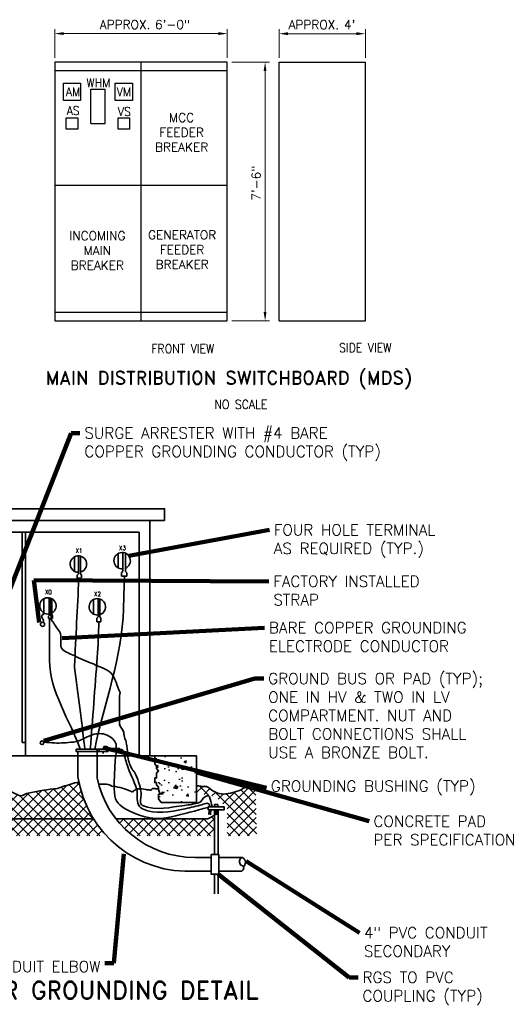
# Model space of a CAD drawing. Extents: x 6.5 to 34.5, y 21 to 40.9.
# Tile 4 of 4: x 28.9 to 34.5, y 29.6 to 40.7. Entities that reach past the tile are written whole.
import ezdxf
from ezdxf.enums import TextEntityAlignment as Align

# ---------------------------------------------------------------- set-up
doc = ezdxf.new("R2010")
doc.units = 0
doc.header["$LTSCALE"] = 0.039
doc.header["$MEASUREMENT"] = 0
doc.layers.get('Defpoints').update_dxf_attribs({"lineweight": 18})
for name, color, linetype, lineweight in [('E-Anno-Text', 53, 'Continuous', 25), ('E-Detl-Grph', 33, 'Continuous', 35), ('G-Anno-Dims', 33, 'Continuous', 35), ('G-Anno-Patt', 152, 'Continuous', 25)]:
    doc.layers.add(name, color=color, linetype=linetype, lineweight=lineweight)
doc.styles.add('bord', font='romand.shx')
doc.styles.add('NOTES', font='romans.shx')
doc.dimstyles.new('EARCH', dxfattribs={"dimtxt": 0.125, "dimasz": 0.125, "dimexe": 0.0625, "dimexo": 0.0625, "dimgap": 0.0625, "dimtad": 1, "dimdec": 4, "dimzin": 3, "dimdsep": 46, "dimlunit": 4, "dimtxsty": 'NOTES', "dimcen": 0.09, "dimclrd": 256, "dimclre": 256, "dimadec": 0, "dimazin": 0, "dimtfac": 0.75, "dimtdec": 4, "dimtmove": 1, "dimatfit": 3, "dimfxl": 0, "dimfrac": 1, "dimtolj": 1, "dimtzin": 3, "dimlwd": 18, "dimlwe": 18, "dimarcsym": 0})
pattern_1 = [(45, (0, 0), (-0.05656854, 0.05656854), []), (135, (0, 0), (-0.05656854, -0.05656854), [])]

# ---------------------------------------------------------------- blocks, each defined once
blk = doc.blocks.new('*D59')
at = {"layer": 'Defpoints'}
for p in [(30.292, 40.541), (31.264, 40.541), (29.319, 40.218), (31.264, 40.218)]:
    blk.add_point(p, dxfattribs=at)
at = {"layer": 'G-Anno-Dims', "lineweight": 13}
for p, q in [((29.319, 40.268), (29.319, 40.591)), ((31.264, 40.268), (31.264, 40.591)), ((29.419, 40.541), (31.164, 40.541))]:
    blk.add_line(p, q, dxfattribs=at)
blk.add_solid([(29.419, 40.525), (29.319, 40.541), (29.419, 40.558)], dxfattribs=at)
at = {"layer": 'G-Anno-Dims', "lineweight": 13, "extrusion": (0, 0, -1)}
blk.add_solid([(-31.164, 40.558), (-31.264, 40.541), (-31.164, 40.525)], dxfattribs=at)
at = {"layer": 'G-Anno-Dims', "linetype": 'Continuous', "lineweight": 13, "style": 'NOTES'}
blk.add_text('APPROX.\xa06\'-0"', height=0.1, dxfattribs=at).set_placement((29.826, 40.643), align=Align.MIDDLE_LEFT)
blk = doc.blocks.new('*D60')
at = {"layer": 'Defpoints'}
for p in [(31.264, 40.218), (31.69, 38.792), (31.264, 37.301), (31.69, 37.301)]:
    blk.add_point(p, dxfattribs=at)
at = {"layer": 'G-Anno-Dims', "lineweight": 13}
for p, q in [((31.314, 40.218), (31.74, 40.218)), ((31.69, 40.118), (31.69, 37.401)), ((31.314, 37.301), (31.74, 37.301))]:
    blk.add_line(p, q, dxfattribs=at)
at = {"layer": 'G-Anno-Dims', "lineweight": 13, "extrusion": (0, 0, -1)}
blk.add_solid([(-31.673, 40.118), (-31.69, 40.218), (-31.706, 40.118)], dxfattribs=at)
at = {"layer": 'G-Anno-Dims', "lineweight": 13}
blk.add_solid([(31.706, 37.401), (31.69, 37.301), (31.673, 37.401)], dxfattribs=at)
at = {"layer": 'G-Anno-Dims', "linetype": 'Continuous', "lineweight": 13, "style": 'NOTES'}
blk.add_text('7\'-6"', height=0.1, rotation=90, dxfattribs=at).set_placement((31.589, 38.656), align=Align.MIDDLE_LEFT)
blk = doc.blocks.new('*D61')
at = {"layer": 'Defpoints'}
for p in [(32.334, 40.54), (32.82, 40.54), (31.848, 40.218), (32.82, 40.218)]:
    blk.add_point(p, dxfattribs=at)
at = {"layer": 'G-Anno-Dims', "lineweight": 13}
for p, q in [((31.848, 40.268), (31.848, 40.59)), ((32.82, 40.268), (32.82, 40.59)), ((31.948, 40.54), (32.72, 40.54))]:
    blk.add_line(p, q, dxfattribs=at)
blk.add_solid([(31.948, 40.524), (31.848, 40.54), (31.948, 40.557)], dxfattribs=at)
at = {"layer": 'G-Anno-Dims', "lineweight": 13, "extrusion": (0, 0, -1)}
blk.add_solid([(-32.72, 40.557), (-32.82, 40.54), (-32.72, 40.524)], dxfattribs=at)
at = {"layer": 'G-Anno-Dims', "linetype": 'Continuous', "lineweight": 13, "style": 'NOTES'}
blk.add_text("APPROX.\xa04'", height=0.1, dxfattribs=at).set_placement((31.955, 40.642), align=Align.MIDDLE_LEFT)

msp = doc.modelspace()

# ---------------------------------------------------------------- hatches: boundary and pattern name
at = {"layer": 'E-Detl-Grph'}
msp.add_hatch(color=256, dxfattribs=at).paths.add_polyline_path([(31.15757, 31.75018, 1), (31.11886, 31.75018, 1)])
at = {"layer": 'G-Anno-Patt'}
h = msp.add_hatch(dxfattribs=at)
h.set_pattern_fill('AR-CONC', color=256, style=0)
h.set_pattern_definition([(50, (0, 0), (0.2869041, -0.0251009), [0.03, -0.33]), (355, (0, 0), (-0.0555005, 0.3008769), [0.024, -0.264]), (100.4514, (0.0239, -0.0021), (0.2314038, 0.2757758), [0.025496, -0.2804568]), (46.1842, (0, 0.08), (0.4268964, -0.0662076), [0.045, -0.495]), (96.6356, (0.03557, 0.0745), (0.373865, 0.389647), [0.038244, -0.420685]), (351.1842, (0, 0.08), (0.3738648, 0.3896474), [0.036, -0.396]), (21, (0.04, 0.06), (0.2387628, -0.1610476), [0.03, -0.33]), (326, (0.04, 0.06), (0.0973261, 0.29006), [0.024, -0.264]), (71.4514, (0.0599, 0.04658), (0.336089, 0.1290122), [0.025496, -0.2804568]), (37.5, (0, 0), (0.00486394, 0.13315754), [0, -0.2608, 0, -0.268, 0, -0.265]), (7.5, (0, 0), (0.1052278, 0.1577647), [0, -0.1528, 0, -0.2548, 0, -0.101]), (327.5, (-0.0892, 0), (0.21352897, -0.00902195), [0, -0.1, 0, -0.312, 0, -0.414]), (317.5, (-0.1292, 0), (0.2332745, 0.040042), [0, -0.13, 0, -0.2072, 0, -0.294])])
h.paths.add_polyline_path([(30.91672, 32.39418), (30.44662, 32.39418), (30.44662, 32.35438), (30.44662, 32.30178), (30.46712, 32.27548), (30.46712, 32.24918), (30.48752, 32.22288), (30.46712, 32.19658), (30.46712, 32.17028), (30.46712, 32.14398), (30.44662, 32.14398), (30.44662, 32.11768), (30.44662, 32.09148), (30.46712, 32.09148), (30.46712, 32.06518), (30.48752, 32.03888), (30.48752, 32.01258), (30.50802, 31.95998), (30.48752, 31.95998), (30.48752, 31.93368), (30.48752, 31.90738), (30.51982, 31.86498), (30.91672, 31.86498)])
h = msp.add_hatch(dxfattribs=at)
h.set_pattern_fill('ANSI37', color=256, style=0)
h.set_pattern_definition(pattern_1)
edge = h.paths.add_edge_path()
edge.add_arc((30.82743, 32.3521), 1.26306, 191.636852, 212.043047, ccw=False)
edge.add_spline(control_points=[(29.59034, 32.09733), (29.52939, 32.08425), (29.47038, 32.06322), (29.41062, 32.04568), (29.38313, 32.03761), (29.35655, 32.02683), (29.32872, 32.01938), (29.32208, 32.0176), (29.31501, 32.02004), (29.30822, 32.01938), (29.20498, 32.00928), (29.09664, 31.98844), (29.00112, 31.96678), (28.98064, 31.96214), (28.96019, 31.93961), (28.93972, 31.94048), (28.89875, 31.94223), (28.8578, 31.9828), (28.81682, 31.99308), (28.77832, 32.00274), (28.73558, 32.01335), (28.69402, 32.01938), (28.6122, 32.03126), (28.53027, 32.03912), (28.44822, 32.04568), (28.44145, 32.04622), (28.4346, 32.04633), (28.42782, 32.04568), (28.39921, 32.04294), (28.37248, 32.03057), (28.34592, 32.01938), (28.33087, 32.01304), (28.32058, 31.99759), (28.30492, 31.99308), (28.28517, 31.98739), (28.26345, 31.99656), (28.24352, 31.99308), (28.2092, 31.98708), (28.17547, 31.97256), (28.14112, 31.96678), (28.10121, 31.96006), (28.05819, 31.95902), (28.01832, 31.96678), (27.96517, 31.97712), (27.92921, 32.04029), (27.87492, 32.04568), (27.78619, 32.05449), (27.69746, 32.06326), (27.60872, 32.07198), (27.59208, 32.07361), (27.57544, 32.07513), (27.55319, 32.07813)], knot_values=[0, 0, 0, 0, 0.08884554, 0.08884554, 0.08884554, 0.12971531, 0.12971531, 0.12971531, 0.13945535, 0.13945535, 0.13945535, 0.28749072, 0.28749072, 0.28749072, 0.31922691, 0.31922691, 0.31922691, 0.38274295, 0.38274295, 0.38274295, 0.44241128, 0.44241128, 0.44241128, 0.55986335, 0.55986335, 0.55986335, 0.56955588, 0.56955588, 0.56955588, 0.61042566, 0.61042566, 0.61042566, 0.63356907, 0.63356907, 0.63356907, 0.66274168, 0.66274168, 0.66274168, 0.71297343, 0.71297343, 0.71297343, 0.77131866, 0.77131866, 0.77131866, 0.8490835, 0.8490835, 0.8490835, 0.97617728, 0.97617728, 0.97617728, 1, 1, 1, 1], degree=3, periodic=0)
edge.add_arc((26.3202, 32.3521), 1.26306, 327.956953, 347.472293, ccw=False)
edge.add_line((27.39083, 31.68198), (29.7568, 31.68198))
h = msp.add_hatch(dxfattribs=at)
h.set_pattern_fill('ANSI37', color=256, style=0)
h.set_pattern_definition([(45, (0, 0), (-0.05303301, 0.05303301), []), (135, (0, 0), (-0.05303301, -0.05303301), [])])
edge = h.paths.add_edge_path()
edge.add_line((31.58112, 32.07198), (31.56062, 32.07198))
edge.add_spline(control_points=[(31.56062, 32.07198), (31.49379, 32.07198), (31.44012, 32.01345), (31.37632, 31.99308), (31.34267, 31.98234), (31.30847, 31.97319), (31.27392, 31.96678), (31.24048, 31.96058), (31.20493, 31.95836), (31.17162, 31.96678), (31.14984, 31.97229), (31.13003, 31.98293), (31.11012, 31.99308), (31.08114, 32.00785), (31.06025, 32.03793), (31.02822, 32.04568), (31.02147, 32.04731), (31.0145, 32.04488), (31.00772, 32.04568), (30.97932, 32.04901), (30.95092, 32.05236), (30.91672, 32.05568)], knot_values=[0, 0, 0, 0, 0.29525105, 0.29525105, 0.29525105, 0.45095321, 0.45095321, 0.45095321, 0.60161354, 0.60161354, 0.60161354, 0.70012082, 0.70012082, 0.70012082, 0.84347107, 0.84347107, 0.84347107, 0.87366204, 0.87366204, 0.87366204, 1, 1, 1, 1], degree=3, periodic=0)
edge.add_line((30.91672, 32.05568), (30.91672, 31.9746))
edge.add_line((30.91672, 31.9746), (31.13385, 31.93119))
edge.add_line((31.13385, 31.93119), (31.26286, 31.80066))
edge.add_line((31.26286, 31.80066), (31.26286, 31.49127))
edge.add_line((31.26286, 31.49127), (31.59588, 31.49127))
edge.add_line((31.59588, 31.49127), (31.58112, 32.07198))
h = msp.add_hatch(dxfattribs=at)
h.set_pattern_fill('ANSI37', color=256, style=0)
h.set_pattern_definition(pattern_1)
h.paths.add_polyline_path([(29.7568, 31.68198), (27.39083, 31.68198, -0.0476907), (27.24447, 31.49127), (29.90316, 31.49127, -0.0476907)])
h = msp.add_hatch(dxfattribs=at)
h.set_pattern_fill('ANSI37', color=256, style=0)
h.set_pattern_definition(pattern_1)
edge = h.paths.add_edge_path()
edge.add_spline(control_points=[(31.12142, 31.73374), (31.11494, 31.72633), (31.10826, 31.71917), (31.10062, 31.71328), (31.0837, 31.70023), (31.06275, 31.69241), (31.04382, 31.68198)], knot_values=[0, 0, 0, 0, 0.31124469, 0.31124469, 0.31124469, 1, 1, 1, 1], degree=3, periodic=0)
edge.add_line((31.04382, 31.68198), (30.00893, 31.68198))
edge.add_arc((30.89769, 32.37189), 1.12511, 217.820861, 231.508257)
edge.add_line((30.19742, 31.49127), (31.12142, 31.49127))
edge.add_line((31.12142, 31.49127), (31.12142, 31.73374))

# ---------------------------------------------------------------- linework, layer by layer
at = {"layer": 'E-Detl-Grph'}
for p, q in [((30.39252, 32.39538), (30.39252, 35.04578)), ((26.66582, 34.91808), (30.26962, 34.91808)), ((28.95292, 34.90628), (28.95292, 32.54348)), ((28.99032, 32.39928), (28.99032, 34.91738)), ((30.26962, 32.39538), (30.26962, 34.91808)), ((30.03462, 34.67268), (30.03462, 34.51358)), ((30.08612, 34.68508), (30.08612, 34.47068)), ((30.11562, 34.67728), (30.11562, 34.47068)), ((29.54172, 34.63558), (29.54172, 34.47488)), ((29.58592, 34.64638), (29.58592, 34.44588)), ((29.60802, 34.64328), (29.60802, 34.44438)), ((29.58592, 34.44588), (29.57022, 34.43198)), ((29.60802, 34.44438), (29.61962, 34.43048)), ((30.08612, 34.47068), (30.07052, 34.45978)), ((30.07132, 34.46028), (30.07132, 34.41968)), ((30.11562, 34.47068), (30.13192, 34.45828)), ((30.13192, 34.45828), (30.13192, 34.42118)), ((29.57022, 34.43198), (29.57022, 34.39798)), ((29.57022, 34.39798), (29.61842, 34.39798)), ((29.59052, 34.39028), (29.59112, 34.39668)), ((29.61962, 34.43048), (29.61962, 34.39958)), ((30.13192, 34.42118), (30.07292, 34.42118)), ((30.10412, 34.41418), (30.10412, 34.41988)), ((29.19782, 34.16288), (29.19782, 34.00368)), ((29.25672, 34.17548), (29.25672, 33.97778)), ((29.27142, 34.17238), (29.27142, 33.97778)), ((29.28652, 34.16598), (29.28652, 33.98228)), ((29.75512, 34.15228), (29.75512, 33.99158)), ((29.80662, 34.16458), (29.80662, 33.95988)), ((29.82872, 34.16158), (29.82872, 33.95988)), ((29.27422, 33.97698), (29.27422, 33.99498)), ((29.25672, 33.97778), (29.24812, 33.96898)), ((29.24812, 33.96898), (29.24812, 33.94278)), ((29.24812, 33.94278), (29.27902, 33.94278)), ((29.27142, 33.97778), (29.28032, 33.96818)), ((29.28242, 33.96648), (29.27422, 33.97698)), ((29.28632, 33.91738), (29.27422, 33.94028)), ((29.29392, 33.94218), (29.27992, 33.94218)), ((29.28032, 33.96818), (29.28032, 33.94278)), ((29.28242, 33.94318), (29.28242, 33.96648)), ((29.28652, 33.98228), (29.29392, 33.97278)), ((29.29392, 33.97278), (29.29392, 33.94218)), ((29.80662, 33.95988), (29.79282, 33.94748)), ((29.79282, 33.94748), (29.79282, 33.90428)), ((29.83982, 33.90428), (29.79402, 33.90428)), ((29.82872, 33.95988), (29.83982, 33.94748)), ((29.83982, 33.94748), (29.83982, 33.90428)), ((28.95292, 32.54348), (28.98752, 32.54348)), ((29.57962, 32.44148), (29.57962, 32.15648)), ((29.79562, 32.44148), (29.79562, 32.46778)), ((29.79562, 32.44148), (29.79562, 32.14538)), ((29.81862, 32.46708), (29.81862, 32.44218)), ((26.13352, 32.39418), (30.44662, 32.39418)), ((30.44662, 32.39418), (30.91672, 32.39418)), ((30.91672, 32.39418), (30.91672, 31.86498)), ((30.91672, 31.86498), (30.51982, 31.86498)), ((31.12142, 31.81798), (31.12142, 31.84538)), ((31.12142, 31.84538), (31.15762, 31.84538)), ((31.12142, 31.77998), (31.12142, 31.27848)), ((31.15592, 31.84538), (31.15592, 31.81798)), ((31.15922, 31.77998), (31.15922, 31.28508)), ((27.38782, 31.68198), (29.7568, 31.68198)), ((30.00712, 31.68198), (31.04382, 31.68198)), ((30.89712, 31.24678), (31.07852, 31.24678)), ((31.17312, 31.24678), (31.43232, 31.24678)), ((30.90582, 31.09148), (31.07852, 31.09148)), ((31.12142, 31.05868), (31.12142, 30.83688)), ((31.15922, 31.05868), (31.15922, 30.83688)), ((31.17032, 31.09148), (31.42952, 31.09148))]:
    msp.add_line(p, q, dxfattribs=at)
at = {"layer": 'E-Detl-Grph', "flags": 128}
msp.add_lwpolyline([(30.51982, 31.86498), (30.48752, 31.90738), (30.48752, 31.90738), (30.48752, 31.93368), (30.48752, 31.93368), (30.48752, 31.95998), (30.50802, 31.95998), (30.48752, 32.01258), (30.48752, 32.03888), (30.48752, 32.03888), (30.46712, 32.06518), (30.46712, 32.09148), (30.46712, 32.09148), (30.44662, 32.09148), (30.44662, 32.11768), (30.44662, 32.11768), (30.44662, 32.14398), (30.46712, 32.14398), (30.46712, 32.14398), (30.46712, 32.17028), (30.46712, 32.19658), (30.48752, 32.22288), (30.46712, 32.24918), (30.46712, 32.27548), (30.44662, 32.30178), (30.44662, 32.30178), (30.44662, 32.35438), (30.44662, 32.35438), (30.44662, 32.39418)], dxfattribs=at)
at = {"layer": 'E-Detl-Grph'}
for centre, radius in [((29.18122, 33.87668), 0.02406), ((29.17562, 32.53948), 0.02063), ((31.13822, 31.75018), 0.01936)]:
    msp.add_circle(centre, radius, dxfattribs=at)
for centre, radius, start, end in [((30.07882, 34.59338), 0.09258, 293.21445, 274.276769), ((29.58592, 34.55568), 0.09258, 283.392497, 270), ((29.24202, 34.08468), 0.09258, 288.875, 279.297311), ((29.79932, 34.07388), 0.09258, 288.951831, 273.908242), ((30.82743, 32.3521), 1.26306, 188.909872, 273.557972), ((30.89769, 32.37189), 1.12511, 191.614475, 269.970622), ((31.45479, 31.19941), 0.05398, 118.642328, 226.619325), ((31.40298, 31.18861), 0.06515, 304.748553, 63.240394), ((31.4134, 31.12479), 0.03565, 290.902908, 83.039086)]:
    msp.add_arc(centre, radius, start, end, dxfattribs=at)
for points, knots in [([(29.59062, 34.39168), (29.57415, 34.06198), (29.55768, 33.73228), (29.54122, 33.40258), (29.54101, 33.39835), (29.54067, 33.39408), (29.54122, 33.38988), (29.58072, 33.08551), (29.62022, 32.78115), (29.65972, 32.47678)], [0, 0, 0, 0, 0.51478218, 0.51478218, 0.51478218, 0.52138374, 0.52138374, 0.52138374, 1, 1, 1, 1]), ([(30.10422, 34.41708), (30.10092, 34.29448), (30.09762, 34.17188), (30.09432, 34.04928), (30.07984, 33.51135), (29.87793, 32.99501), (29.76922, 32.46798)], [0, 0, 0, 0, 0.18560868, 0.18560868, 0.18560868, 1, 1, 1, 1]), ([(29.19782, 34.00368), (29.19395, 33.99708), (29.19008, 33.99048), (29.18622, 33.98388), (29.18354, 33.97931), (29.17362, 33.97948), (29.17362, 33.97418), (29.17362, 33.97201), (29.17362, 33.96985), (29.17362, 33.96768), (29.17362, 33.96335), (29.17362, 33.95901), (29.17362, 33.95468), (29.17362, 33.95236), (29.17469, 33.95001), (29.17612, 33.94818), (29.17865, 33.94494), (29.18118, 33.94171), (29.18372, 33.93848), (29.18542, 33.93631), (29.18712, 33.93415), (29.18882, 33.93198), (29.19353, 33.92595), (29.19406, 33.91631), (29.19132, 33.90918), (29.19048, 33.90701), (29.18965, 33.90485), (29.18882, 33.90268)], [0, 0, 0, 0, 0.19816935, 0.19816935, 0.19816935, 0.33548737, 0.33548737, 0.33548737, 0.39161923, 0.39161923, 0.39161923, 0.50388294, 0.50388294, 0.50388294, 0.56402343, 0.56402343, 0.56402343, 0.67043858, 0.67043858, 0.67043858, 0.74178615, 0.74178615, 0.74178615, 0.93985951, 0.93985951, 0.93985951, 1, 1, 1, 1]), ([(29.26052, 33.93908), (29.26052, 33.78225), (29.26052, 33.62541), (29.26052, 33.46858), (29.26052, 33.11578), (29.49015, 32.80141), (29.60582, 32.46808)], [0, 0, 0, 0, 0.30773552, 0.30773552, 0.30773552, 1, 1, 1, 1]), ([(29.28472, 33.91968), (29.31442, 33.87841), (29.34412, 33.83715), (29.37382, 33.79588), (29.41569, 33.73769), (29.35369, 33.62577), (29.41492, 33.58478), (29.46198, 33.55327), (29.51221, 33.53283), (29.56282, 33.51098), (29.63166, 33.48125), (29.69988, 33.45025), (29.76942, 33.42228)], [0, 0, 0, 0, 0.20130075, 0.20130075, 0.20130075, 0.48513105, 0.48513105, 0.48513105, 0.70327272, 0.70327272, 0.70327272, 1, 1, 1, 1]), ([(29.81752, 33.90498), (29.81106, 33.77131), (29.8078, 33.63745), (29.79802, 33.50398), (29.7727, 33.15869), (29.74554, 32.81358), (29.71932, 32.46838)], [0, 0, 0, 0, 0.27878968, 0.27878968, 0.27878968, 1, 1, 1, 1]), ([(29.76752, 33.42308), (29.82842, 33.39195), (29.90519, 33.37618), (29.95022, 33.32968), (30.00407, 33.27406), (30.01995, 33.18168), (30.05482, 33.10768)], [0, 0, 0, 0, 0.45537223, 0.45537223, 0.45537223, 1, 1, 1, 1]), ([(30.05502, 33.10888), (30.05092, 33.0813), (30.04762, 33.05352), (30.04762, 33.02568), (30.04762, 32.97998), (30.04762, 32.93428), (30.04762, 32.88858), (30.04762, 32.84285), (30.04762, 32.79711), (30.04762, 32.75138), (30.04762, 32.71573), (30.09262, 32.69191), (30.09692, 32.65648), (30.09852, 32.64325), (30.09975, 32.62998), (30.10022, 32.61668)], [0, 0, 0, 0, 0.16549901, 0.16549901, 0.16549901, 0.43714198, 0.43714198, 0.43714198, 0.7089831, 0.7089831, 0.7089831, 0.9208717, 0.9208717, 0.9208717, 1, 1, 1, 1]), ([(29.19532, 32.54558), (29.23585, 32.54318), (29.27638, 32.54078), (29.31692, 32.53838), (29.38743, 32.5342), (29.4581, 32.5409), (29.52862, 32.54808), (29.61185, 32.55655), (29.68422, 32.6184), (29.76302, 32.63548), (29.81578, 32.64691), (29.87556, 32.64849), (29.92942, 32.61608), (29.97294, 32.58989), (30.011, 32.55427), (30.01262, 32.50928), (30.01529, 32.4349), (29.99997, 32.36049), (29.99742, 32.28598), (29.99343, 32.1696), (29.98236, 32.05278), (29.99742, 31.93638), (30.00728, 31.86013), (30.08133, 31.80792), (30.15622, 31.77138), (30.31359, 31.69459), (30.47725, 31.66348), (30.63262, 31.70338), (30.77125, 31.73898), (30.90988, 31.77458), (31.04852, 31.81018)], [0, 0, 0, 0, 0.04685382, 0.04685382, 0.04685382, 0.12836699, 0.12836699, 0.12836699, 0.22458948, 0.22458948, 0.22458948, 0.28902666, 0.28902666, 0.28902666, 0.34109991, 0.34109991, 0.34109991, 0.42718819, 0.42718819, 0.42718819, 0.56165742, 0.56165742, 0.56165742, 0.64974058, 0.64974058, 0.64974058, 0.83483909, 0.83483909, 0.83483909, 1, 1, 1, 1]), ([(30.11012, 32.58838), (30.11538, 32.57228), (30.1218, 32.55647), (30.12592, 32.54008), (30.12873, 32.52888), (30.12998, 32.51728), (30.13202, 32.50588)], [0, 0, 0, 0, 0.59396425, 0.59396425, 0.59396425, 1, 1, 1, 1]), ([(29.86812, 32.44318), (29.86735, 32.44221), (29.8662, 32.44138), (29.86582, 32.44028), (29.86463, 32.43686), (29.86582, 32.43261), (29.86582, 32.42878), (29.86582, 32.42688), (29.86582, 32.42498), (29.86582, 32.42308), (29.86582, 32.42211), (29.86582, 32.42115), (29.86582, 32.42018)], [0, 0, 0, 0, 0.15551013, 0.15551013, 0.15551013, 0.63867597, 0.63867597, 0.63867597, 0.87815818, 0.87815818, 0.87815818, 1, 1, 1, 1]), ([(29.96672, 32.45628), (29.96298, 32.45628), (29.95925, 32.45628), (29.95552, 32.45628), (29.95402, 32.45628), (29.95252, 32.45628), (29.95102, 32.45628), (29.94392, 32.45628), (29.94018, 32.46543), (29.93532, 32.47068), (29.93034, 32.47605), (29.92827, 32.48272), (29.92192, 32.48788), (29.90905, 32.49833), (29.89331, 32.50004), (29.87932, 32.49938), (29.87702, 32.49927), (29.87317, 32.49893), (29.87262, 32.49658), (29.87035, 32.48698), (29.86808, 32.47738), (29.86582, 32.46778)], [0, 0, 0, 0, 0.08012259, 0.08012259, 0.08012259, 0.1123147, 0.1123147, 0.1123147, 0.26471757, 0.26471757, 0.26471757, 0.42069672, 0.42069672, 0.42069672, 0.73635781, 0.73635781, 0.73635781, 0.78830545, 0.78830545, 0.78830545, 1, 1, 1, 1]), ([(30.04742, 32.45908), (30.05265, 32.45718), (30.05788, 32.45528), (30.06312, 32.45338), (30.06522, 32.45262), (30.06781, 32.45479), (30.06982, 32.45338), (30.07419, 32.4503), (30.06918, 32.44285), (30.07212, 32.43898), (30.07358, 32.43705), (30.07505, 32.43511), (30.07652, 32.43318)], [0, 0, 0, 0, 0.36899532, 0.36899532, 0.36899532, 0.51701148, 0.51701148, 0.51701148, 0.83916807, 0.83916807, 0.83916807, 1, 1, 1, 1]), ([(30.04962, 32.46308), (30.05645, 32.46308), (30.06328, 32.46308), (30.07012, 32.46308), (30.10567, 32.46308), (30.09995, 32.39843), (30.11102, 32.36458), (30.11888, 32.34053), (30.12597, 32.31626), (30.13402, 32.29238), (30.16476, 32.2011), (30.2086, 32.11372), (30.24132, 32.02338), (30.25994, 31.97197), (30.23952, 31.91308), (30.25662, 31.85928), (30.26525, 31.83213), (30.28052, 31.80545), (30.30772, 31.79368), (30.45735, 31.72889), (30.61662, 31.75806), (30.76522, 31.79038), (30.83003, 31.80447), (30.89512, 31.81906), (30.95942, 31.83628), (30.98096, 31.84205), (31.00192, 31.85012), (31.02332, 31.85598), (31.02985, 31.85777), (31.03701, 31.85754), (31.04372, 31.85598), (31.04972, 31.85458), (31.05692, 31.85185), (31.05912, 31.84618), (31.06252, 31.83741), (31.06592, 31.82865), (31.06932, 31.81988)], [0, 0, 0, 0, 0.01338734, 0.01338734, 0.01338734, 0.08303671, 0.08303671, 0.08303671, 0.13252083, 0.13252083, 0.13252083, 0.32164837, 0.32164837, 0.32164837, 0.42927715, 0.42927715, 0.42927715, 0.48358004, 0.48358004, 0.48358004, 0.78235399, 0.78235399, 0.78235399, 0.9126687, 0.9126687, 0.9126687, 0.95633609, 0.95633609, 0.95633609, 0.96965812, 0.96965812, 0.96965812, 0.98157858, 0.98157858, 0.98157858, 1, 1, 1, 1]), ([(30.13202, 32.50588), (30.13608, 32.46315), (30.14015, 32.42041), (30.14422, 32.37768), (30.14905, 32.32688), (30.17153, 32.27943), (30.19532, 32.23338), (30.20075, 32.22287), (30.21258, 32.21768), (30.21832, 32.20708), (30.25741, 32.13481), (30.2779, 32.05819), (30.29242, 31.98068), (30.29962, 31.94222), (30.27814, 31.90156), (30.28732, 31.86258), (30.2901, 31.85075), (30.29591, 31.83819), (30.30772, 31.83308), (30.46334, 31.76575), (30.6246, 31.81508), (30.78052, 31.83308), (30.83719, 31.83962), (30.89393, 31.84805), (30.94922, 31.86588), (30.97621, 31.87458), (30.98389, 31.91414), (31.00542, 31.92818), (31.01986, 31.9376), (31.05627, 31.94947), (31.06162, 31.93148), (31.07268, 31.89428), (31.08375, 31.85708), (31.09482, 31.81988)], [0, 0, 0, 0, 0.07996793, 0.07996793, 0.07996793, 0.17502636, 0.17502636, 0.17502636, 0.19672202, 0.19672202, 0.19672202, 0.34464804, 0.34464804, 0.34464804, 0.41805287, 0.41805287, 0.41805287, 0.4403249, 0.4403249, 0.4403249, 0.73391921, 0.73391921, 0.73391921, 0.84063841, 0.84063841, 0.84063841, 0.89273967, 0.89273967, 0.89273967, 0.92769826, 0.92769826, 0.92769826, 1, 1, 1, 1]), ([(27.55319, 32.07813), (27.57544, 32.07513), (27.59208, 32.07361), (27.60872, 32.07198), (27.69746, 32.06326), (27.78619, 32.05449), (27.87492, 32.04568), (27.92921, 32.04029), (27.96517, 31.97712), (28.01832, 31.96678), (28.05819, 31.95902), (28.10121, 31.96006), (28.14112, 31.96678), (28.17547, 31.97256), (28.2092, 31.98708), (28.24352, 31.99308), (28.26345, 31.99656), (28.28517, 31.98739), (28.30492, 31.99308), (28.32058, 31.99759), (28.33087, 32.01304), (28.34592, 32.01938), (28.37248, 32.03057), (28.39921, 32.04294), (28.42782, 32.04568), (28.4346, 32.04633), (28.44145, 32.04622), (28.44822, 32.04568), (28.53027, 32.03912), (28.6122, 32.03126), (28.69402, 32.01938), (28.73558, 32.01335), (28.77832, 32.00274), (28.81682, 31.99308), (28.8578, 31.9828), (28.89875, 31.94223), (28.93972, 31.94048), (28.96019, 31.93961), (28.98064, 31.96214), (29.00112, 31.96678), (29.09664, 31.98844), (29.20498, 32.00928), (29.30822, 32.01938), (29.31501, 32.02004), (29.32208, 32.0176), (29.32872, 32.01938), (29.35655, 32.02683), (29.38313, 32.03761), (29.41062, 32.04568), (29.4706, 32.06329), (29.52983, 32.08441), (29.59102, 32.09748)], [0, 0, 0, 0, 0.02381485, 0.02381485, 0.02381485, 0.15086666, 0.15086666, 0.15086666, 0.22860583, 0.22860583, 0.22860583, 0.28693179, 0.28693179, 0.28693179, 0.33714695, 0.33714695, 0.33714695, 0.36630993, 0.36630993, 0.36630993, 0.38944571, 0.38944571, 0.38944571, 0.43030199, 0.43030199, 0.43030199, 0.43999132, 0.43999132, 0.43999132, 0.55740461, 0.55740461, 0.55740461, 0.61705323, 0.61705323, 0.61705323, 0.6805483, 0.6805483, 0.6805483, 0.71227401, 0.71227401, 0.71227401, 0.86026049, 0.86026049, 0.86026049, 0.86999732, 0.86999732, 0.86999732, 0.9108536, 0.9108536, 0.9108536, 1, 1, 1, 1]), ([(29.81252, 32.07188), (29.84233, 32.07305), (29.87221, 32.07298), (29.90202, 32.07198), (29.93067, 32.07102), (29.95579, 32.0496), (29.98392, 32.04568), (29.99062, 32.04474), (29.99774, 32.0471), (30.00442, 32.04568), (30.03885, 32.03837), (30.07322, 32.03017), (30.10682, 32.01938), (30.11975, 32.01522), (30.13267, 32.01114), (30.14552, 32.00678)], [0, 0, 0, 0, 0.26135813, 0.26135813, 0.26135813, 0.51255142, 0.51255142, 0.51255142, 0.57241553, 0.57241553, 0.57241553, 0.88114926, 0.88114926, 0.88114926, 1, 1, 1, 1]), ([(30.14552, 32.00678), (30.15215, 32.00438), (30.15878, 32.00198), (30.16542, 31.99958), (30.17288, 31.99688), (30.17835, 31.98999), (30.18582, 31.98728), (30.18885, 31.98618), (30.19188, 31.98508), (30.19492, 31.98398)], [0, 0, 0, 0, 0.38714035, 0.38714035, 0.38714035, 0.82291901, 0.82291901, 0.82291901, 1, 1, 1, 1]), ([(30.21462, 32.00138), (30.20812, 31.99568), (30.20113, 31.99045), (30.19512, 31.98428), (30.19494, 31.98409), (30.19478, 31.98388), (30.19462, 31.98368)], [0, 0, 0, 0, 0.97076643, 0.97076643, 0.97076643, 1, 1, 1, 1]), ([(30.21462, 32.00138), (30.22553, 32.00896), (30.23705, 32.0178), (30.25012, 32.01938), (30.28231, 32.02327), (30.31554, 32.01635), (30.34782, 32.01128)], [0, 0, 0, 0, 0.28876424, 0.28876424, 0.28876424, 1, 1, 1, 1]), ([(30.34782, 32.01128), (30.36078, 32.01025), (30.37375, 32.00921), (30.38672, 32.00818), (30.39067, 32.00786), (30.39436, 32.0047), (30.39802, 32.00448), (30.40759, 32.00389), (30.413, 32.02205), (30.42332, 32.02258), (30.43081, 32.02296), (30.43841, 32.02322), (30.44592, 32.02258), (30.45998, 32.02138), (30.47405, 32.02018), (30.48752, 32.01898)], [0, 0, 0, 0, 0.2655103, 0.2655103, 0.2655103, 0.34641078, 0.34641078, 0.34641078, 0.55806525, 0.55806525, 0.55806525, 0.7118331, 0.7118331, 0.7118331, 1, 1, 1, 1]), ([(30.91672, 32.05568), (30.95092, 32.05236), (30.97932, 32.04901), (31.00772, 32.04568), (31.0145, 32.04488), (31.02147, 32.04731), (31.02822, 32.04568), (31.06025, 32.03793), (31.08114, 32.00785), (31.11012, 31.99308), (31.13003, 31.98293), (31.14984, 31.97229), (31.17162, 31.96678), (31.20493, 31.95836), (31.24048, 31.96058), (31.27392, 31.96678), (31.30847, 31.97319), (31.34267, 31.98234), (31.37632, 31.99308), (31.44012, 32.01345), (31.49379, 32.07198), (31.56062, 32.07198), (31.56745, 32.07198), (31.57428, 32.07198), (31.58112, 32.07198)], [0, 0, 0, 0, 0.12263547, 0.12263547, 0.12263547, 0.15194166, 0.15194166, 0.15194166, 0.29109086, 0.29109086, 0.29109086, 0.38671127, 0.38671127, 0.38671127, 0.53295632, 0.53295632, 0.53295632, 0.68409544, 0.68409544, 0.68409544, 0.97069381, 0.97069381, 0.97069381, 1, 1, 1, 1]), ([(31.06512, 31.77798), (31.06145, 31.76905), (31.05778, 31.76011), (31.05412, 31.75118), (31.05266, 31.74763), (31.05536, 31.74359), (31.05632, 31.73988), (31.05705, 31.73705), (31.05778, 31.73421), (31.05852, 31.73138)], [0, 0, 0, 0, 0.58807396, 0.58807396, 0.58807396, 0.8217671, 0.8217671, 0.8217671, 1, 1, 1, 1]), ([(31.08362, 31.77908), (31.08088, 31.76855), (31.07678, 31.75819), (31.07542, 31.74748), (31.07497, 31.744), (31.07542, 31.74041), (31.07542, 31.73688), (31.07542, 31.73338), (31.07542, 31.72988), (31.07542, 31.72638)], [0, 0, 0, 0, 0.60741697, 0.60741697, 0.60741697, 0.80463878, 0.80463878, 0.80463878, 1, 1, 1, 1]), ([(31.04382, 31.68198), (31.06275, 31.69241), (31.0837, 31.70023), (31.10062, 31.71328), (31.11492, 31.7243), (31.12582, 31.73975), (31.13842, 31.75298)], [0, 0, 0, 0, 0.54193143, 0.54193143, 0.54193143, 1, 1, 1, 1])]:
    msp.add_open_spline(points, degree=3, knots=knots, dxfattribs=at)
msp.add_open_spline([(30.10012, 32.61878), (30.10345, 32.60865), (30.10678, 32.59851), (30.11012, 32.58838)], degree=3, dxfattribs=at)
for points in [[(26.37922, 35.04948), (30.55632, 35.04948), (30.55632, 35.18098), (26.37922, 35.18098)], [(29.92052, 32.44248), (29.55882, 32.44248), (29.55882, 32.46778), (29.92052, 32.46778)], [(29.96672, 32.44758), (30.04802, 32.44758), (30.04802, 32.47588), (29.96672, 32.47588)], [(31.04862, 31.78178), (31.22682, 31.78178), (31.22682, 31.81828), (31.04862, 31.81828)], [(31.08092, 31.28008), (31.16732, 31.28008), (31.16732, 31.05818), (31.08092, 31.05818)]]:
    msp.add_3dface(points, dxfattribs=at)
at = {"layer": 'G-Anno-Patt'}
for p, q in [((31.26422, 40.21846), (29.31912, 40.21846)), ((29.31912, 40.21846), (29.31912, 37.30096)), ((30.29162, 37.30096), (30.29162, 40.21846)), ((31.26422, 37.30096), (31.26422, 40.21846)), ((31.84772, 40.21846), (32.82022, 40.21846)), ((31.84772, 37.30096), (31.84772, 40.21846)), ((32.82022, 37.30096), (32.82022, 40.21846)), ((31.26422, 40.12126), (29.31912, 40.12126)), ((29.41642, 39.98046), (29.61092, 39.98046)), ((29.41642, 39.78596), (29.41642, 39.98046)), ((29.61092, 39.98046), (29.61092, 39.78596)), ((29.72432, 39.91556), (29.88642, 39.91556)), ((29.72432, 39.52656), (29.72432, 39.91556)), ((29.88642, 39.52656), (29.88642, 39.91556)), ((29.99992, 39.78596), (29.99992, 39.98046)), ((29.99992, 39.98046), (30.19442, 39.98046)), ((30.19442, 39.98046), (30.19442, 39.78596)), ((29.61092, 39.78596), (29.41642, 39.78596)), ((30.19442, 39.78596), (29.99992, 39.78596)), ((29.44882, 39.59146), (29.57852, 39.59146)), ((29.44882, 39.46176), (29.44882, 39.59146)), ((29.57852, 39.59146), (29.57852, 39.46176)), ((30.03232, 39.46176), (30.03232, 39.59146)), ((30.03232, 39.59146), (30.16202, 39.59146)), ((30.16202, 39.59146), (30.16202, 39.46176)), ((29.57852, 39.46176), (29.44882, 39.46176)), ((29.72432, 39.52656), (29.88642, 39.52656)), ((30.16202, 39.46176), (30.03232, 39.46176)), ((30.29162, 38.82696), (29.31912, 38.82696)), ((31.26422, 38.82696), (30.29162, 38.82696)), ((29.31912, 37.39826), (31.26422, 37.39826)), ((29.31912, 37.30096), (31.26422, 37.30096)), ((31.84772, 37.30096), (32.82022, 37.30096))]:
    msp.add_line(p, q, dxfattribs=at)

# ---------------------------------------------------------------- texts
at = {"layer": 'E-Anno-Text', "style": 'NOTES', "width": 0.9}
for s, p in [('WHM', (29.81132, 40.03626)), ('AM', (29.52567, 39.93426)), ('VM', (30.09867, 39.93426)), ('AS', (29.52697, 39.72326)), ('VS', (30.10417, 39.71226))]:
    msp.add_text(s, height=0.1, dxfattribs=at).set_placement(p, align=Align.TOP_CENTER)
for s, p in [('FRONT VIEW', (30.40773, 37.03601)), ('SIDE VIEW', (32.52383, 37.04701))]:
    msp.add_text(s, height=0.1, dxfattribs=at).set_placement(p, align=Align.TOP_LEFT)
at = {"layer": 'E-Anno-Text', "style": 'bord'}
msp.add_text('MAIN DISTRIBUTION SWITCHBOARD (MDS)', height=0.15, dxfattribs=at).set_placement((29.21653, 36.65771), align=Align.MIDDLE_LEFT)
at = {"layer": 'E-Anno-Text', "style": 'NOTES', "width": 0.9}
msp.add_text('NO SCALE', height=0.1, dxfattribs=at).set_placement((31.11793, 36.35791), align=Align.MIDDLE_LEFT)
for s, p in [('X1', (29.59144, 34.70838)), ('X3', (30.08281, 34.73818)), ('X0', (29.24601, 34.24078)), ('X2', (29.80111, 34.21778))]:
    msp.add_text(s, height=0.05, dxfattribs=at).set_placement(p, align=Align.MIDDLE_CENTER)
at = {"layer": 'E-Anno-Text', "style": 'bord'}
msp.add_text('PAD MOUNTED TRANSFORMER GROUNDING DETAIL', height=0.2, dxfattribs=at).set_placement((28.28135, 29.74865), align=Align.MIDDLE_CENTER)
at = {"layer": 'E-Anno-Text', "char_height": 0.1, "attachment_point": 2, "style": 'NOTES'}
for s, insert, width in [('MCC FEEDER BREAKER', (30.74877, 39.64356), 0.57), ('INCOMING MAIN BREAKER', (29.79947, 38.31046), 0.6042857), ('GENERATOR FEEDER BREAKER', (30.75506, 38.32016), 0.7414286)]:
    msp.add_mtext(s, dxfattribs=dict(at, insert=insert, width=width))
at = {"layer": 'E-Anno-Text', "char_height": 0.125, "attachment_point": 1, "style": 'NOTES'}
for s, insert in [('SURGE ARRESTER WITH #4 BARE\\PCOPPER GROUNDING CONDUCTOR (TYP)', (29.65297, 36.09756)), ('FOUR HOLE TERMINAL\\PAS REQUIRED (TYP.)', (31.78807, 35.00373)), ('FACTORY INSTALLED\\PSTRAP', (31.78255, 34.42387)), ('BARE COPPER GROUNDING\\PELECTRODE CONDUCTOR', (31.73303, 33.90077)), ('GROUND BUS OR PAD (TYP);\\PONE IN HV & TWO IN LV\\PCOMPARTMENT. NUT AND\\PBOLT CONNECTIONS SHALL\\PUSE A BRONZE BOLT.', (31.72443, 33.32673)), ('CONCRETE PAD\\PPER SPECIFICATION', (32.91117, 31.71634)), ('4" PVC CONDUIT\\PSECONDARY', (32.80382, 30.45978)), ('RGS TO PVC\\PCOUPLING (TYP)', (32.78787, 29.95607))]:
    msp.add_mtext(s, dxfattribs=dict(at, insert=insert))
at = {"layer": 'E-Anno-Text', "char_height": 0.125, "line_spacing_factor": 0.621383, "style": 'NOTES'}
for s, insert, attachment_point in [('GROUNDING BUSHING (TYP)', (31.75451, 32.03106), 4), ('RGS CONDUIT ELBOW', (29.83471, 29.95275), 9)]:
    msp.add_mtext(s, dxfattribs=dict(at, insert=insert, attachment_point=attachment_point))

# ---------------------------------------------------------------- dimensions: what is measured, and where the dimension line sits
at = {"layer": 'G-Anno-Dims', "lineweight": 18}
for base, p1, p2, text, picture, middle in [((31.26422, 40.54126), (29.31912, 40.21846), (31.26422, 40.21846), 'APPROX.\xa06\'-0"', '*D59', (30.29167, 40.54126)), ((32.82022, 40.54046), (31.84772, 40.21846), (32.82022, 40.21846), "APPROX.\xa04'", '*D61', (32.33392, 40.54046))]:
    dim = msp.add_linear_dim(base=base, p1=p1, p2=p2, text=text, dimstyle='EARCH', override={"dimtxt": 0.1, "dimasz": 0.1, "dimexe": 0.05, "dimexo": 0.05, "dimgap": 0.05, "dimcen": 0.072}, dxfattribs=at)
    dim.commit()
    dim.dimension.update_dxf_attribs({"geometry": picture, "text_midpoint": middle, "dimtype": 160})
dim = msp.add_linear_dim(base=(31.68977, 37.30096), p1=(31.26422, 40.21846), p2=(31.26422, 37.30096), angle=270, text='7\'-6"', dimstyle='EARCH', override={"dimtxt": 0.1, "dimasz": 0.1, "dimexe": 0.05, "dimexo": 0.05, "dimgap": 0.05, "dimcen": 0.072}, dxfattribs=at)
dim.commit()
dim.dimension.update_dxf_attribs({"geometry": '*D60', "text_midpoint": (31.68977, 38.79202), "dimtype": 160})

# ---------------------------------------------------------------- leaders
at = {"layer": 'E-Anno-Text', "annotation_type": 0, "has_hookline": 1}
for points, hookline_direction, text_width in [([(28.81112, 34.26888), (29.50297, 36.03506), (29.60297, 36.03506)], 0, 3.67997), ([(29.19632, 32.56128), (31.57443, 33.26423), (31.67443, 33.26423)], 0, 2.56898), ([(30.09702, 31.28588), (29.98471, 30.05202), (29.88471, 30.05202)], 1, 2.02496), ([(31.15922, 31.05868), (32.63787, 29.89357), (32.73787, 29.89357)], 0, 1.54049)]:
    msp.add_leader(points, dimstyle='EARCH', override={"dimtxt": 0.1, "dimasz": 0.1, "dimgap": 0.05, "dimtad": 0, "dimclrd": 0, "dimlwd": 65534}, dxfattribs=dict(at, hookline_direction=hookline_direction, text_width=text_width))
at = {"layer": 'E-Anno-Text'}
for points in [[(30.15542, 34.64858), (31.73807, 34.94123)], [(29.14482, 33.89678), (29.08518, 34.37575), (31.73255, 34.36137)], [(29.40272, 33.72118), (31.68303, 33.83827)], [(29.87082, 32.48198), (31.70451, 32.03106)], [(30.92322, 32.20528), (32.86117, 31.65384)], [(31.47482, 31.20448), (32.75382, 30.39728)]]:
    msp.add_leader(points, dimstyle='EARCH', override={"dimtxt": 0.1, "dimasz": 0.1, "dimgap": 0.05, "dimtad": 0, "dimclrd": 0, "dimlwd": 65534}, dxfattribs=at)

doc.saveas('drawing.dxf')
